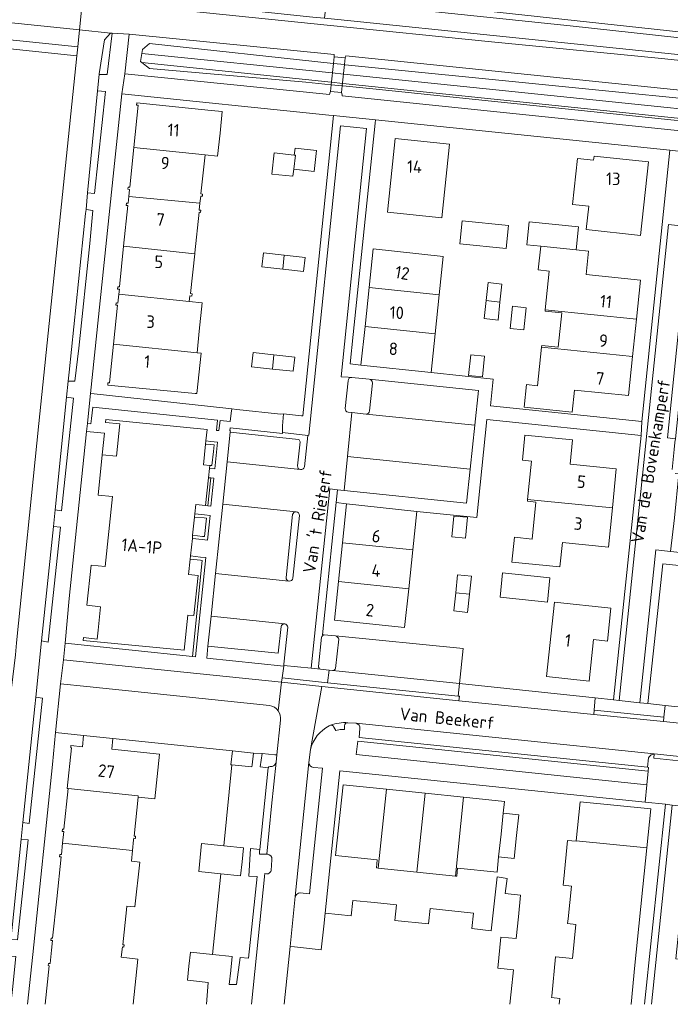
# Model space of a CAD drawing. Extents: x 168026 to 168874, y 448609 to 449769.
# Tile 17 of 39: x 168473 to 168567, y 448609 to 448751. Entities that reach past the tile are written whole.
import ezdxf
from ezdxf.enums import TextEntityAlignment as Align

# ---------------------------------------------------------------- set-up
doc = ezdxf.new("R2010")
doc.units = 0
for name, color, linetype, lineweight in [('B-WE-GR-BEPLANTING_CULTUUR_HEESTERS-GV', 252, 'Continuous', 5), ('B-WE-GR-GRAS-GV', 252, 'Continuous', 5), ('B-WE-GR-GROENVOORZIENING-GV', 252, 'Continuous', 5), ('B-WE-GR-HAAG-GV', 252, 'Continuous', 5), ('B-WE-KW-KUNSTWERK_DEK-GV', 252, 'Continuous', 5), ('B-WE-OG-TERREIN_CULTUURSCHEIDING-GV', 252, 'Continuous', 5), ('B-WE-OG-TERREIN_ERF-GV', 252, 'Continuous', 5), ('B-WE-OG-TOPOGRAFIE-T18', 7, 'Continuous', 5), ('B-WE-OG-TOPOGRAFIE_BEBOUWING-GV', 1, 'Continuous', 18), ('B-WE-OG-TOPOGRAFIE_BEBOUWING-T18', 7, 'Continuous', 5), ('B-WE-OG-WATER_SLOOT-GV', 252, 'Continuous', 5), ('B-WE-VH-VERHARDING_ASFALT-GV', 252, 'Continuous', 5), ('B-WE-VH-VERHARDING_BEDRIJFSVLOERPLAAT-GV', 252, 'Continuous', 5), ('B-WE-VH-VERHARDING_BETONSTRAATSTEEN-GV', 252, 'Continuous', 5), ('B-WE-VH-VERHARDING_STRAATBAKSTEEN-GV', 252, 'Continuous', 5), ('B-WE-VH-VERHARDING_TEGEL-GV', 252, 'Continuous', 5)]:
    doc.layers.add(name, color=color, linetype=linetype, lineweight=lineweight)
doc.styles.add('NLCS-ISO-ANNOTATIEF-T18', font='NLCS-ISO.ttf', dxfattribs={"height": 1.8})

msp = doc.modelspace()

# ---------------------------------------------------------------- linework, layer by layer
at = {"layer": 'B-WE-GR-BEPLANTING_CULTUUR_HEESTERS-GV', "flags": 128}
for points in [[(168520.334, 448698.829), (168519.935, 448694.847)], [(168523.381, 448699.037), (168520.891, 448699.298)], [(168523.418, 448694.51), (168523.837, 448698.496)], [(168520.35, 448694.298), (168520.376, 448694.303), (168520.892, 448694.251), (168522.95, 448694.044)], [(168514.076, 448686.464), (168514.544, 448690.98), (168510.914, 448691.369), (168510.904, 448691.263), (168503.408, 448692.052), (168503.36, 448691.622), (168503.451, 448691.616), (168503.437, 448691.42), (168513.215, 448690.38)], [(168513.444, 448690.057), (168513.084, 448686.59)], [(168512.368, 448679.61), (168511.438, 448670.556)], [(168512.43, 448670.49), (168513.358, 448679.482)], [(168511.858, 448670.064), (168511.861, 448670.063), (168511.865, 448670.063)], [(168507.99, 448645.299), (168507.708, 448643.373), (168508.858, 448643.245), (168508.96, 448643.371), (168509.138, 448643.432), (168509.265, 448643.421)], [(168510.016, 448644.061), (168510.12, 448645.105), (168509.807, 448645.134), (168507.99, 448645.299)]]:
    msp.add_lwpolyline(points, dxfattribs=at)
at = {"layer": 'B-WE-GR-BEPLANTING_CULTUUR_HEESTERS-GV'}
for points in [[(168520.891, 448699.298, 0.389838), (168520.334, 448698.829)], [(168523.837, 448698.496, 0.3921481), (168523.381, 448699.037)], [(168519.935, 448694.847, 0.3734381), (168520.35, 448694.298)], [(168522.95, 448694.044, 0.4282639), (168523.418, 448694.51)], [(168513.215, 448690.38, -0.3746882), (168513.444, 448690.057)], [(168513.084, 448686.59, 0.4012507), (168513.519, 448686.062)], [(168513.519, 448686.062, 0.3775989), (168514.076, 448686.464)], [(168512.908, 448680.011, 0.3794245), (168512.368, 448679.61)], [(168513.358, 448679.482, 0.3998759), (168512.908, 448680.011)], [(168511.438, 448670.556, 0.3950499), (168511.858, 448670.064)], [(168511.865, 448670.063, 0.4204963), (168512.43, 448670.49)], [(168509.265, 448643.421, 0.1290763), (168509.644, 448643.524)], [(168509.644, 448643.524, 0.2233517), (168510.016, 448644.061)]]:
    msp.add_lwpolyline(points, format="xyb", dxfattribs=at)
at = {"layer": 'B-WE-GR-BEPLANTING_CULTUUR_HEESTERS-GV', "flags": 128}
for points in [[(168482.933, 448692.695), (168483.429, 448692.644), (168483.508, 448693.399), (168483.678, 448695.031), (168501.613, 448693.163), (168501.457, 448691.699), (168501.781, 448691.663), (168501.96, 448693.126), (168503.422, 448692.98), (168503.581, 448694.183), (168503.659, 448694.774), (168503.231, 448694.82), (168483.884, 448696.924), (168483.379, 448696.979), (168483.136, 448694.647)], [(168499.937, 448690.185), (168499.888, 448689.718), (168499.979, 448689.709), (168500.592, 448689.649), (168501.11, 448689.599), (168501.016, 448688.681), (168500.805, 448686.637), (168500.477, 448686.671), (168500.432, 448686.243), (168501.209, 448686.163), (168501.606, 448690.022), (168500.633, 448690.117)], [(168500.619, 448684.865), (168500.357, 448682.272), (168500.215, 448680.873), (168500.66, 448680.804), (168501.068, 448684.829)], [(168498.304, 448679.252), (168499.669, 448679.117), (168500.027, 448679.082), (168499.747, 448676.451), (168499.438, 448676.483), (168498.031, 448676.629), (168497.984, 448676.182), (168499.399, 448676.035), (168500.147, 448675.957), (168500.523, 448679.485), (168499.708, 448679.565), (168498.351, 448679.699)], [(168497.722, 448673.663), (168497.675, 448673.216), (168499.138, 448673.059), (168499.41, 448673.029), (168497.993, 448659.24), (168498.441, 448659.193), (168499.903, 448673.429), (168499.177, 448673.507)]]:
    msp.add_lwpolyline(points, close=True, dxfattribs=at)
at = {"layer": 'B-WE-GR-GRAS-GV', "flags": 128}
msp.add_lwpolyline([(168517.406, 448755.058), (168517.336, 448754.427), (168517.221, 448753.391), (168519.532, 448753.153), (168519.638, 448754.178), (168601.4, 448745.285), (168606.33, 448744.773), (168619.017, 448743.498), (168621.894, 448743.208), (168721.893, 448733.155), (168721.888, 448733.812), (168723.359, 448733.672), (168727.061, 448734.091), (168727.13, 448733.479)], dxfattribs=at)
at = {"layer": 'B-WE-GR-GROENVOORZIENING-GV', "flags": 128}
for points in [[(168486.218, 448748.741), (168485.388, 448747.748), (168484.632, 448742.901), (168484.623, 448742.811), (168485.746, 448742.804), (168486.463, 448748.715)], [(168484.39, 448740.433), (168482.955, 448725.79), (168483.95, 448725.702), (168485.498, 448740.367)], [(168480.175, 448698.781), (168481.125, 448698.755), (168481.667, 448703.488), (168483.247, 448718.535), (168483.714, 448723.277), (168482.719, 448723.386), (168482.666, 448722.841), (168480.303, 448700.029)], [(168479.939, 448696.476), (168478.279, 448680.283), (168479.192, 448680.165), (168480.933, 448696.339)], [(168478.035, 448677.903), (168476.352, 448661.488), (168477.309, 448661.297), (168479.044, 448677.807)], [(168473.662, 448635.393), (168474.578, 448635.274), (168476.486, 448653.228), (168475.522, 448653.383), (168475.386, 448652.06)]]:
    msp.add_lwpolyline(points, close=True, dxfattribs=at)
for points in [[(168510.714, 448663.535), (168510.313, 448659.727), (168500.215, 448660.719), (168500.088, 448658.978), (168511.1, 448657.824), (168511.12, 448657.962)], [(168511.12, 448657.962), (168511.138, 448658.109), (168511.687, 448663.433)], [(168516.53, 448661.999), (168516.103, 448657.815)], [(168518.541, 448662.182), (168516.899, 448662.325)], [(168518.531, 448657.528), (168518.995, 448661.7)], [(168516.37, 448657.409), (168517.607, 448657.266), (168518.126, 448657.222)]]:
    msp.add_lwpolyline(points, dxfattribs=at)
at = {"layer": 'B-WE-GR-GROENVOORZIENING-GV'}
for points in [[(168511.247, 448663.928, 0.2956694), (168510.714, 448663.535)], [(168511.687, 448663.433, 0.3134806), (168511.247, 448663.928)], [(168516.899, 448662.325, 0.2921255), (168516.53, 448661.999)], [(168518.995, 448661.7, 0.3269503), (168518.541, 448662.182)], [(168516.103, 448657.815, 0.3224902), (168516.37, 448657.409)], [(168518.126, 448657.222, 0.355564), (168518.531, 448657.528)]]:
    msp.add_lwpolyline(points, format="xyb", dxfattribs=at)
at = {"layer": 'B-WE-GR-HAAG-GV', "flags": 128}
for points in [[(168484.623, 448742.811), (168485.746, 448742.804), (168486.463, 448748.715), (168486.218, 448748.741), (168485.388, 448747.748), (168484.632, 448742.901)], [(168484.39, 448740.433), (168482.955, 448725.79), (168483.95, 448725.702), (168485.498, 448740.367)], [(168480.175, 448698.781), (168481.125, 448698.755), (168481.667, 448703.488), (168483.247, 448718.535), (168483.714, 448723.277), (168482.719, 448723.386), (168482.666, 448722.841), (168480.303, 448700.029)], [(168478.279, 448680.283), (168479.192, 448680.165), (168480.933, 448696.339), (168479.939, 448696.476)], [(168478.035, 448677.903), (168476.352, 448661.488), (168477.309, 448661.297), (168479.044, 448677.807)], [(168473.662, 448635.393), (168474.578, 448635.274), (168476.486, 448653.228), (168475.522, 448653.383), (168475.386, 448652.06)]]:
    msp.add_lwpolyline(points, close=True, dxfattribs=at)
at = {"layer": 'B-WE-KW-KUNSTWERK_DEK-GV', "flags": 128}
msp.add_lwpolyline([(168519.921, 448745.159), (168518.323, 448745.315), (168518.227, 448744.379), (168517.913, 448741.314), (168517.815, 448740.356), (168519.414, 448740.192), (168519.513, 448741.161), (168519.823, 448744.201)], close=True, dxfattribs=at)
at = {"layer": 'B-WE-OG-TERREIN_CULTUURSCHEIDING-GV', "flags": 128}
for points in [[(168709.32, 448725.834), (168616.326, 448735.605), (168616.263, 448735.235), (168614.62, 448735.413), (168614.596, 448735.773), (168520.025, 448745.468), (168519.965, 448745.289), (168519.921, 448745.159), (168518.323, 448745.315), (168518.324, 448745.328), (168518.337, 448745.657), (168488.912, 448748.601), (168488.284, 448742.905), (168517.657, 448739.922), (168517.776, 448740.25), (168517.815, 448740.356), (168519.414, 448740.192), (168519.475, 448739.857), (168519.502, 448739.705), (168613.859, 448729.961), (168614.033, 448730.463), (168615.622, 448730.265), (168615.745, 448729.765), (168708.801, 448720.244)], [(168610.852, 448731.669), (168524.364, 448740.696), (168519.604, 448741.152), (168519.513, 448741.161), (168517.913, 448741.314), (168517.891, 448741.316), (168514.261, 448741.664), (168491.826, 448743.646), (168490.739, 448744.513), (168490.555, 448744.659), (168490.731, 448745.822), (168490.817, 448746.389), (168491.827, 448747.218), (168518.221, 448744.379), (168518.227, 448744.379), (168519.823, 448744.201), (168519.907, 448744.193), (168607.147, 448735.448)], [(168708.627, 448724.998), (168623.371, 448733.646), (168616.161, 448734.447), (168614.527, 448734.628), (168607.147, 448735.448), (168519.907, 448744.193), (168519.823, 448744.201), (168518.227, 448744.379), (168518.221, 448744.379), (168491.827, 448747.218), (168490.817, 448746.389), (168490.731, 448745.822), (168518.066, 448743.003)], [(168653.431, 448727.718), (168615.851, 448731.552), (168614.256, 448731.714), (168587.499, 448734.444), (168519.598, 448741.51), (168517.931, 448741.683), (168490.739, 448744.513), (168491.826, 448743.646), (168514.261, 448741.664), (168517.891, 448741.316), (168517.913, 448741.314), (168519.513, 448741.161), (168519.604, 448741.152), (168524.364, 448740.696), (168610.852, 448731.669), (168614.139, 448731.361), (168615.747, 448731.234), (168634.254, 448729.096), (168637, 448728.464), (168708.976, 448720.929)], [(168518.066, 448743.003), (168519.733, 448742.831), (168614.422, 448733.064), (168616.017, 448732.9), (168653.493, 448729.034)], [(168509.04, 448652.212), (168482.851, 448654.934), (168479.048, 448655.329), (168478.349, 448648.326), (168482.378, 448647.889), (168486.581, 448647.443), (168503.739, 448645.679), (168506.758, 448645.352), (168507.99, 448645.299), (168509.807, 448645.134), (168510.12, 448645.105)], [(168510.12, 448645.105), (168510.626, 448650.094)]]:
    msp.add_lwpolyline(points, dxfattribs=at)
at = {"layer": 'B-WE-OG-TERREIN_CULTUURSCHEIDING-GV'}
for points in [[(168510.323, 448651.426, 0.1966293), (168509.04, 448652.212)], [(168510.626, 448650.094, 0.1790456), (168510.323, 448651.426)]]:
    msp.add_lwpolyline(points, format="xyb", dxfattribs=at)
at = {"layer": 'B-WE-OG-TERREIN_CULTUURSCHEIDING-GV', "flags": 128}
msp.add_lwpolyline([(168563.43, 448642.772), (168521.744, 448647.062), (168521.501, 448645.17), (168563.24, 448640.816)], close=True, dxfattribs=at)
at = {"layer": 'B-WE-OG-TERREIN_ERF-GV', "flags": 128}
for points in [[(168510.624, 448694.042), (168511.069, 448694.05), (168512.348, 448693.92), (168513.672, 448693.786), (168513.857, 448693.767), (168518.268, 448736.899), (168517.583, 448736.969), (168487.84, 448740.025), (168486.727, 448729.108), (168483.379, 448696.979), (168483.884, 448696.924), (168503.231, 448694.82), (168503.659, 448694.774), (168504.372, 448694.699)], [(168489.574, 448732.3), (168490.2, 448738.379), (168489.981, 448738.402), (168490.014, 448738.72), (168500.705, 448737.622), (168502.275, 448737.46), (168501.959, 448734.382), (168501.599, 448731.054), (168499.824, 448731.244), (168499.217, 448725.643), (168499.458, 448725.617), (168499.419, 448725.304), (168499.182, 448725.325), (168499.082, 448724.297), (168498.987, 448723.328), (168499.206, 448723.307), (168499.172, 448722.994), (168498.956, 448723.012), (168498.34, 448717.165), (168498.328, 448717.054), (168497.725, 448711.327), (168497.944, 448711.304), (168497.91, 448710.986), (168497.632, 448711.016), (168497.547, 448710.213), (168499.398, 448710.018), (168498.979, 448705.956), (168498.659, 448702.846), (168499.256, 448702.767), (168498.649, 448696.979), (168498.374, 448697.009), (168485.842, 448698.207), (168485.875, 448698.526), (168486.094, 448698.503), (168486.668, 448704.079), (168487.241, 448709.655), (168487.022, 448709.677), (168487.055, 448709.995), (168487.304, 448709.97), (168487.435, 448711.25), (168487.508, 448711.959), (168487.26, 448711.985), (168487.293, 448712.303), (168487.511, 448712.281), (168488.116, 448718.13), (168488.721, 448723.978), (168488.502, 448724), (168488.534, 448724.319), (168488.783, 448724.294), (168488.884, 448725.293), (168488.985, 448726.292), (168488.737, 448726.317), (168488.77, 448726.636), (168488.988, 448726.613)], [(168523.354, 448712.194), (168523.934, 448717.742), (168534.008, 448716.68), (168533.429, 448711.141), (168532.847, 448705.572), (168532.265, 448700.002), (168541.177, 448699.046), (168540.767, 448695.204), (168562.526, 448692.988), (168566.554, 448731.936), (168524.261, 448736.288), (168524.21, 448735.794), (168521.081, 448705.479), (168520.642, 448701.227), (168522.191, 448701.064), (168522.772, 448706.625)], [(168527.107, 448733.577), (168534.897, 448732.764), (168533.798, 448722.232), (168526.007, 448723.041)], [(168512.562, 448729.193), (168512.422, 448728.192), (168509.402, 448728.496), (168509.74, 448731.547), (168512.625, 448731.228), (168512.735, 448732.221), (168515.816, 448731.88), (168515.483, 448728.875)], [(168554.543, 448720.511), (168554.9, 448723.892), (168552.583, 448724.137), (168553.277, 448730.71), (168555.594, 448730.466), (168555.659, 448731.082), (168563.454, 448730.259), (168562.338, 448719.688)], [(168536.72, 448721.777), (168543.393, 448721.087), (168543.052, 448717.793), (168536.381, 448718.483)], [(168561.17, 448702.298), (168560.59, 448696.687), (168552.825, 448697.49), (168552.496, 448694.303), (168545.643, 448695.011), (168545.98, 448698.27), (168547.537, 448698.109), (168548.11, 448703.647), (168548.136, 448703.903), (168550.519, 448703.657), (168551.024, 448708.551), (168548.632, 448708.799), (168548.655, 448709.02), (168549.228, 448714.565), (168547.646, 448714.728), (168547.999, 448718.141), (168545.982, 448718.349), (168546.321, 448721.632), (168553.443, 448720.896), (168553.104, 448717.614), (168554.845, 448717.434), (168554.499, 448714.087), (168562.305, 448713.28), (168561.725, 448707.67)], [(168511.186, 448716.87), (168514.172, 448716.538), (168513.947, 448714.511), (168510.961, 448714.843), (168507.974, 448715.174), (168508.199, 448717.202)], [(168542.138, 448710.126), (168541.866, 448707.527), (168539.891, 448707.743), (168540.162, 448710.333), (168540.433, 448712.915), (168542.408, 448712.699)], [(168545.576, 448706.129), (168543.607, 448706.336), (168543.94, 448709.507), (168545.909, 448709.299)], [(168509.482, 448700.505), (168506.493, 448700.831), (168506.715, 448702.859), (168509.704, 448702.533), (168512.694, 448702.206), (168512.472, 448700.178)], [(168539.95, 448702.345), (168539.622, 448699.363), (168537.643, 448699.581), (168537.971, 448702.563)], [(168530.224, 448680.067), (168529.638, 448674.522), (168529.049, 448668.953), (168528.46, 448663.384), (168518.397, 448664.457), (168518.975, 448670.003), (168519.556, 448675.573), (168520.136, 448681.14), (168518.625, 448681.328), (168518.007, 448675.348), (168516.665, 448662.356), (168516.899, 448662.325), (168518.541, 448662.182), (168536.856, 448660.378), (168536.328, 448655.354), (168555.835, 448653.275), (168558.428, 448653.001), (168562.399, 448690.97), (168540.277, 448693.239), (168538.813, 448679.173)], [(168498.842, 448670.846), (168498.211, 448665.118), (168497.336, 448665.183), (168496.792, 448660.123), (168482.317, 448661.519), (168482.362, 448661.945), (168484.309, 448661.742), (168484.443, 448663.031), (168484.793, 448666.386), (168482.833, 448666.584), (168483.436, 448672.361), (168485.475, 448672.153), (168486.5, 448682.202), (168484.461, 448682.41), (168485.058, 448688.202), (168485.375, 448691.279), (168482.813, 448691.541), (168480.323, 448667.564), (168479.712, 448661.142), (168497.993, 448659.24), (168499.41, 448673.029), (168499.138, 448673.059), (168497.675, 448673.216), (168497.443, 448670.991)], [(168546.122, 448681.764), (168546.671, 448687.294), (168545.381, 448687.423), (168545.737, 448691.003), (168552.583, 448690.322), (168552.237, 448686.834), (168558.838, 448686.178), (168558.279, 448680.556), (168557.721, 448674.934), (168551.107, 448675.591), (168550.76, 448672.097), (168543.866, 448672.782), (168544.22, 448676.341), (168546.753, 448676.089), (168547.281, 448681.396), (168546.097, 448681.514)], [(168499.888, 448689.718), (168499.582, 448686.766), (168500.477, 448686.671), (168500.805, 448686.637), (168501.016, 448688.681), (168501.11, 448689.599), (168500.592, 448689.649), (168499.979, 448689.709)], [(168499.868, 448680.927), (168500.215, 448680.873), (168500.357, 448682.272), (168500.619, 448684.865), (168500.288, 448684.892)], [(168608.821, 448678.555), (168589.934, 448680.674), (168588.767, 448670.127), (168565.518, 448672.541), (168563.373, 448652.478), (168565.875, 448652.214), (168603.13, 448648.35), (168605.623, 448648.1)], [(168498.304, 448679.252), (168498.031, 448676.629), (168499.438, 448676.483), (168499.747, 448676.451), (168500.027, 448679.082), (168499.669, 448679.117)], [(168535.234, 448676.392), (168535.541, 448679.395), (168537.504, 448679.216), (168537.197, 448676.213)], [(168535.794, 448668.365), (168536.062, 448670.941), (168538.046, 448670.747), (168537.773, 448668.159), (168537.5, 448665.57), (168535.524, 448665.778)], [(168549.322, 448670.513), (168548.955, 448667.032), (168542.153, 448667.749), (168542.52, 448671.23)], [(168554.954, 448655.696), (168548.816, 448656.351), (168549.955, 448667.031), (168558.082, 448666.164), (168557.579, 448661.451), (168555.591, 448661.663)], [(168518.559, 448630.682), (168519.616, 448640.827), (168525.848, 448640.178), (168531.389, 448639.601), (168536.93, 448639.024), (168542.788, 448638.413), (168542.612, 448636.723), (168544.84, 448636.491), (168544.53, 448633.515), (168544.188, 448630.224), (168541.96, 448630.456), (168541.732, 448628.268), (168536.067, 448628.858), (168535.944, 448627.678), (168535.75, 448627.698), (168530.209, 448628.275), (168524.668, 448628.853), (168524.413, 448628.879), (168524.536, 448630.059)]]:
    msp.add_lwpolyline(points, close=True, dxfattribs=at)
for points in [[(168476.851, 448609.299), (168477.418, 448614.836), (168477.308, 448614.847), (168477.34, 448615.165), (168477.579, 448615.141), (168477.773, 448617.059), (168477.912, 448618.44), (168477.673, 448618.464), (168477.705, 448618.782), (168477.914, 448618.775), (168478.507, 448624.461), (168479.134, 448630.472), (168478.916, 448630.494), (168478.949, 448630.813), (168479.187, 448630.788), (168479.358, 448632.439), (168479.528, 448634.09), (168479.289, 448634.114), (168479.322, 448634.432), (168479.534, 448634.419), (168480.144, 448640.259), (168480.035, 448640.27), (168480.639, 448646.126), (168480.529, 448646.137), (168480.561, 448646.446), (168482.208, 448646.276), (168482.378, 448647.889), (168478.349, 448648.326), (168477.892, 448643.747), (168475.081, 448616.462)], [(168499.994, 448609.299), (168500.279, 448612.444), (168497.273, 448612.756), (168497.486, 448614.759), (168497.699, 448616.761), (168500.887, 448616.433), (168502.051, 448628.053), (168498.904, 448628.383), (168499.113, 448630.377), (168499.322, 448632.371), (168502.487, 448632.043), (168503.642, 448643.666), (168503.522, 448643.678), (168503.739, 448645.679), (168486.581, 448647.443), (168486.423, 448645.952), (168493.263, 448645.228), (168492.594, 448638.809), (168490.209, 448639.053), (168489.637, 448633.449), (168489.847, 448633.428), (168489.811, 448633.116), (168489.575, 448633.141), (168489.551, 448632.918), (168489.393, 448631.396)], [(168562.914, 448609.299), (168565.911, 448638.028), (168562.994, 448638.31), (168519.179, 448642.834), (168517.043, 448622.361), (168520.798, 448621.99), (168521.027, 448624.212), (168524.151, 448623.891), (168527.276, 448623.57), (168527.047, 448621.348), (168531.88, 448620.829), (168532.115, 448623.051), (168535.232, 448622.721), (168538.349, 448622.392), (168538.114, 448620.17), (168540.905, 448619.847), (168541.724, 448627.599), (168543.193, 448627.376), (168542.887, 448625.196), (168545.11, 448624.973), (168544.798, 448621.854), (168544.485, 448618.736), (168542.262, 448618.958), (168541.858, 448614.466), (168544.08, 448614.232)], [(168550.649, 448609.299), (168550.734, 448610.138), (168549.551, 448610.259), (168549.574, 448610.487), (168550.143, 448616.091), (168550.147, 448616.127), (168552.544, 448615.884), (168553.039, 448620.757), (168551.853, 448620.877), (168551.923, 448621.572), (168552.4, 448626.265), (168551.208, 448626.386), (168551.301, 448627.297), (168551.862, 448632.822), (168553.077, 448632.698), (168553.085, 448632.778), (168553.655, 448638.382), (168563.807, 448637.35), (168563.238, 448631.746), (168562.668, 448626.142), (168562.099, 448620.538), (168561.53, 448614.934), (168560.96, 448609.33), (168560.957, 448609.299)], [(168489.393, 448631.396), (168489.232, 448629.85), (168490.44, 448629.716), (168489.749, 448623.292), (168488.567, 448623.412), (168488.511, 448622.853), (168488.002, 448617.843), (168488.206, 448617.822), (168488.173, 448617.504), (168487.95, 448617.527), (168487.779, 448616.049), (168490.147, 448615.795), (168489.473, 448609.299)], [(168475.081, 448616.462), (168474.339, 448609.299)], [(168544.08, 448614.232), (168543.75, 448611.102), (168543.56, 448609.299)]]:
    msp.add_lwpolyline(points, dxfattribs=at)
at = {"layer": 'B-WE-OG-TOPOGRAFIE_BEBOUWING-GV', "flags": 128}
for points in [[(168499.824, 448731.244), (168501.599, 448731.054), (168501.959, 448734.382), (168502.275, 448737.46), (168500.705, 448737.622), (168490.014, 448738.72), (168489.981, 448738.402), (168490.2, 448738.379), (168489.574, 448732.3)], [(168527.107, 448733.577), (168526.007, 448723.041), (168533.798, 448722.232), (168534.897, 448732.764)], [(168489.574, 448732.3), (168488.988, 448726.613), (168488.77, 448726.636), (168488.737, 448726.317), (168488.985, 448726.292), (168488.884, 448725.293), (168499.082, 448724.297), (168499.182, 448725.325), (168499.419, 448725.304), (168499.458, 448725.617), (168499.217, 448725.643), (168499.824, 448731.244)], [(168512.562, 448729.193), (168515.483, 448728.875), (168515.816, 448731.88), (168512.735, 448732.221), (168512.625, 448731.228), (168512.785, 448731.21)], [(168512.625, 448731.228), (168509.74, 448731.547), (168509.402, 448728.496), (168512.422, 448728.192), (168512.562, 448729.193), (168512.785, 448731.21)], [(168554.543, 448720.511), (168562.338, 448719.688), (168563.454, 448730.259), (168555.659, 448731.082), (168555.594, 448730.466), (168553.277, 448730.71), (168552.583, 448724.137), (168554.9, 448723.892)], [(168488.116, 448718.13), (168498.328, 448717.054), (168498.34, 448717.165), (168498.956, 448723.012), (168499.172, 448722.994), (168499.206, 448723.307), (168498.987, 448723.328), (168499.082, 448724.297), (168488.884, 448725.293), (168488.783, 448724.294), (168488.534, 448724.319), (168488.502, 448724), (168488.721, 448723.978)], [(168536.72, 448721.777), (168536.381, 448718.483), (168543.052, 448717.793), (168543.393, 448721.087)], [(168547.999, 448718.141), (168553.104, 448717.614), (168553.443, 448720.896), (168546.321, 448721.632), (168545.982, 448718.349)], [(168498.328, 448717.054), (168488.116, 448718.13), (168487.511, 448712.281), (168487.293, 448712.303), (168487.26, 448711.985), (168487.508, 448711.959), (168487.435, 448711.25), (168497.547, 448710.213), (168497.632, 448711.016), (168497.91, 448710.986), (168497.944, 448711.304), (168497.725, 448711.327)], [(168548.655, 448709.02), (168561.725, 448707.67), (168562.305, 448713.28), (168554.499, 448714.087), (168554.845, 448717.434), (168553.104, 448717.614), (168547.999, 448718.141), (168547.646, 448714.728), (168549.228, 448714.565)], [(168510.961, 448714.843), (168511.186, 448716.87), (168508.199, 448717.202), (168507.974, 448715.174)], [(168510.961, 448714.843), (168513.947, 448714.511), (168514.172, 448716.538), (168511.186, 448716.87)], [(168533.429, 448711.141), (168534.008, 448716.68), (168523.934, 448717.742), (168523.354, 448712.194)], [(168540.162, 448710.333), (168542.138, 448710.126), (168542.408, 448712.699), (168540.433, 448712.915)], [(168498.659, 448702.846), (168498.979, 448705.956), (168499.398, 448710.018), (168497.547, 448710.213), (168487.435, 448711.25), (168487.304, 448709.97), (168487.055, 448709.995), (168487.022, 448709.677), (168487.241, 448709.655), (168486.668, 448704.079)], [(168532.847, 448705.572), (168533.429, 448711.141), (168523.354, 448712.194), (168522.772, 448706.625)], [(168542.138, 448710.126), (168540.162, 448710.333), (168539.891, 448707.743), (168541.866, 448707.527)], [(168545.576, 448706.129), (168545.909, 448709.299), (168543.94, 448709.507), (168543.607, 448706.336)], [(168561.725, 448707.67), (168548.655, 448709.02), (168548.632, 448708.799), (168551.024, 448708.551), (168550.519, 448703.657), (168548.136, 448703.903), (168548.11, 448703.647), (168561.17, 448702.298)], [(168532.265, 448700.002), (168532.847, 448705.572), (168522.772, 448706.625), (168522.191, 448701.064)], [(168498.659, 448702.846), (168486.668, 448704.079), (168486.094, 448698.503), (168485.875, 448698.526), (168485.842, 448698.207), (168498.374, 448697.009), (168498.649, 448696.979), (168499.256, 448702.767)], [(168509.482, 448700.505), (168509.704, 448702.533), (168506.715, 448702.859), (168506.493, 448700.831)], [(168509.704, 448702.533), (168509.482, 448700.505), (168512.472, 448700.178), (168512.694, 448702.206)], [(168539.95, 448702.345), (168537.971, 448702.563), (168537.643, 448699.581), (168539.622, 448699.363)], [(168548.11, 448703.647), (168547.537, 448698.109), (168545.98, 448698.27), (168545.643, 448695.011), (168552.496, 448694.303), (168552.825, 448697.49), (168560.59, 448696.687), (168561.17, 448702.298)], [(168498.031, 448676.629), (168498.304, 448679.252), (168498.351, 448679.699), (168498.494, 448681.074), (168499.868, 448680.927), (168500.288, 448684.892), (168500.432, 448686.243), (168500.477, 448686.671), (168499.582, 448686.766), (168499.888, 448689.718), (168499.937, 448690.185), (168500.108, 448691.834), (168485.578, 448693.275), (168485.534, 448692.847), (168487.573, 448692.638), (168487.098, 448687.993), (168485.058, 448688.202), (168484.461, 448682.41), (168486.5, 448682.202), (168485.475, 448672.153), (168483.436, 448672.361), (168482.833, 448666.584), (168484.793, 448666.386), (168484.443, 448663.031), (168484.309, 448661.742), (168482.362, 448661.945), (168482.317, 448661.519), (168496.792, 448660.123), (168497.336, 448665.183), (168498.211, 448665.118), (168498.842, 448670.846), (168497.443, 448670.991), (168497.675, 448673.216), (168497.722, 448673.663), (168497.984, 448676.182)], [(168558.279, 448680.556), (168558.838, 448686.178), (168552.237, 448686.834), (168552.583, 448690.322), (168545.737, 448691.003), (168545.381, 448687.423), (168546.671, 448687.294), (168546.122, 448681.764)], [(168558.279, 448680.556), (168546.122, 448681.764), (168546.097, 448681.514), (168547.281, 448681.396), (168546.753, 448676.089), (168544.22, 448676.341), (168543.866, 448672.782), (168550.76, 448672.097), (168551.107, 448675.591), (168557.721, 448674.934)], [(168529.638, 448674.522), (168530.224, 448680.067), (168520.136, 448681.14), (168519.556, 448675.573)], [(168535.234, 448676.392), (168537.197, 448676.213), (168537.504, 448679.216), (168535.541, 448679.395)], [(168518.975, 448670.003), (168529.049, 448668.953), (168529.638, 448674.522), (168519.556, 448675.573)], [(168529.049, 448668.953), (168518.975, 448670.003), (168518.397, 448664.457), (168528.46, 448663.384)], [(168535.794, 448668.365), (168537.773, 448668.159), (168538.046, 448670.747), (168536.062, 448670.941)], [(168549.322, 448670.513), (168542.52, 448671.23), (168542.153, 448667.749), (168548.955, 448667.032)], [(168537.773, 448668.159), (168535.794, 448668.365), (168535.524, 448665.778), (168537.5, 448665.57)], [(168554.954, 448655.696), (168555.591, 448661.663), (168557.579, 448661.451), (168558.082, 448666.164), (168549.955, 448667.031), (168548.816, 448656.351)], [(168480.144, 448640.259), (168490.227, 448639.23), (168490.209, 448639.053), (168492.594, 448638.809), (168493.263, 448645.228), (168486.423, 448645.952), (168486.581, 448647.443), (168482.378, 448647.889), (168482.208, 448646.276), (168480.561, 448646.446), (168480.529, 448646.137), (168480.639, 448646.126), (168480.035, 448640.27)], [(168503.739, 448645.679), (168503.522, 448643.678), (168503.642, 448643.666), (168506.544, 448643.377), (168506.578, 448643.695), (168506.758, 448645.352)], [(168479.358, 448632.439), (168489.393, 448631.396), (168489.551, 448632.918), (168489.575, 448633.141), (168489.811, 448633.116), (168489.847, 448633.428), (168489.637, 448633.449), (168490.209, 448639.053), (168490.227, 448639.23), (168480.144, 448640.259), (168479.534, 448634.419), (168479.322, 448634.432), (168479.289, 448634.114), (168479.528, 448634.09)], [(168519.616, 448640.827), (168518.559, 448630.682), (168524.536, 448630.059), (168524.413, 448628.879), (168524.668, 448628.853), (168525.848, 448640.178)], [(168524.668, 448628.853), (168530.209, 448628.275), (168531.389, 448639.601), (168525.848, 448640.178)], [(168536.93, 448639.024), (168531.389, 448639.601), (168530.209, 448628.275), (168535.75, 448627.698)], [(168541.732, 448628.268), (168541.96, 448630.456), (168542.3, 448633.726), (168542.612, 448636.723), (168542.788, 448638.413), (168536.93, 448639.024), (168535.75, 448627.698), (168535.944, 448627.678), (168536.067, 448628.858)], [(168563.238, 448631.746), (168563.807, 448637.35), (168553.655, 448638.382), (168553.085, 448632.778)]]:
    msp.add_lwpolyline(points, close=True, dxfattribs=at)
at = {"layer": 'B-WE-OG-WATER_SLOOT-GV', "flags": 128}
for points in [[(168445.856, 448750.451), (168481.541, 448746.77), (168481.792, 448749.2), (168408.075, 448756.843)], [(168618.972, 448742.505), (168611.675, 448743.273), (168606.221, 448743.87), (168606.33, 448744.773), (168601.4, 448745.285), (168601.212, 448744.418), (168552.211, 448749.783), (168519.532, 448753.153), (168517.221, 448753.391), (168516.94, 448750.861), (168518.848, 448750.663), (168615.524, 448740.739), (168723.47, 448729.481), (168724.291, 448729.429), (168726.917, 448729.271)], [(168472.736, 448661.184), (168475.966, 448692.686), (168481.409, 448745.483), (168445.863, 448749.182)], [(168519.733, 448742.831), (168518.066, 448743.003), (168490.731, 448745.822), (168490.555, 448744.659), (168490.739, 448744.513), (168517.931, 448741.683), (168519.598, 448741.51), (168587.499, 448734.444), (168614.256, 448731.714), (168615.851, 448731.552), (168653.431, 448727.718)], [(168653.493, 448729.034), (168616.017, 448732.9), (168614.422, 448733.064), (168519.733, 448742.831)]]:
    msp.add_lwpolyline(points, dxfattribs=at)
for points in [[(168519.532, 448753.153), (168552.211, 448749.783), (168601.212, 448744.418), (168601.4, 448745.285), (168519.638, 448754.178)], [(168481.541, 448746.77), (168445.856, 448750.451), (168445.863, 448749.182), (168481.409, 448745.483)]]:
    msp.add_lwpolyline(points, close=True, dxfattribs=at)
at = {"layer": 'B-WE-VH-VERHARDING_ASFALT-GV', "flags": 128}
for points in [[(168280.262, 448770.055), (168329.259, 448764.899), (168408.075, 448756.843), (168481.792, 448749.2), (168482.235, 448753.488), (168452.703, 448756.565), (168418.977, 448760.003), (168398.401, 448762.173), (168378.07, 448764.272), (168368.608, 448765.282), (168354.809, 448766.609), (168333.645, 448768.857), (168313.443, 448770.843), (168306.794, 448771.496), (168281.35, 448774.244), (168280.709, 448774.312), (168280.377, 448771.151)], [(168516.94, 448750.861), (168515.276, 448751.034), (168502.097, 448752.405), (168482.337, 448754.476), (168482.235, 448753.488), (168517.825, 448749.811), (168540.472, 448747.531), (168559.008, 448745.705), (168565.819, 448745.06), (168571.672, 448744.416), (168582.857, 448743.279), (168596.916, 448741.776), (168607.412, 448740.703), (168625.555, 448738.787), (168639.778, 448737.311), (168663.265, 448734.87), (168682.735, 448732.756), (168701.528, 448730.801), (168718.859, 448728.985), (168724.21, 448728.511), (168724.291, 448729.429), (168723.47, 448729.481), (168615.524, 448740.739), (168518.848, 448750.663)], [(168517.41, 448655.475), (168517.607, 448657.266), (168516.37, 448657.409), (168515.042, 448657.549), (168511.12, 448657.962), (168511.1, 448657.824), (168510.857, 448656.171)]]:
    msp.add_lwpolyline(points, close=True, dxfattribs=at)
for points in [[(168571.672, 448744.416), (168565.819, 448745.06), (168559.008, 448745.705), (168540.472, 448747.531), (168517.825, 448749.811), (168482.235, 448753.488), (168481.792, 448749.2), (168486.218, 448748.741), (168486.463, 448748.715), (168488.912, 448748.601), (168518.337, 448745.657), (168518.324, 448745.328), (168518.323, 448745.315), (168519.921, 448745.159), (168519.965, 448745.289), (168520.025, 448745.468), (168614.596, 448735.773)], [(168484.623, 448742.811), (168484.632, 448742.901), (168485.388, 448747.748), (168486.218, 448748.741), (168481.792, 448749.2), (168481.541, 448746.77), (168481.409, 448745.483), (168475.966, 448692.686), (168472.736, 448661.184), (168472.58, 448659.479), (168472.025, 448654.73), (168467.951, 448615.071), (168467.357, 448609.299)], [(168470.966, 448609.299), (168471.678, 448616.204), (168471.925, 448618.595), (168472.101, 448620.307), (168473.417, 448633.029), (168473.662, 448635.393), (168475.386, 448652.06), (168475.522, 448653.383), (168476.352, 448661.488), (168478.035, 448677.903), (168478.279, 448680.283), (168479.939, 448696.476), (168480.175, 448698.781), (168480.303, 448700.029), (168482.666, 448722.841), (168482.719, 448723.386), (168482.955, 448725.79), (168484.39, 448740.433), (168484.623, 448742.811)]]:
    msp.add_lwpolyline(points, dxfattribs=at)
at = {"layer": 'B-WE-VH-VERHARDING_BEDRIJFSVLOERPLAAT-GV', "flags": 128}
for points in [[(168536.259, 448652.872), (168536.335, 448653.529), (168536.142, 448653.549), (168517.41, 448655.475), (168510.857, 448656.171), (168510.79, 448655.537), (168516.564, 448654.911)], [(168565.633, 448649.878), (168565.689, 448650.503), (168555.657, 448651.55), (168555.605, 448650.905)], [(168574.318, 448644.222), (168564.285, 448645.239), (168564.24, 448644.636), (168574.239, 448643.565)]]:
    msp.add_lwpolyline(points, close=True, dxfattribs=at)
at = {"layer": 'B-WE-VH-VERHARDING_BETONSTRAATSTEEN-GV', "flags": 128}
for points in [[(168522.95, 448694.044), (168538.545, 448692.461), (168539.058, 448697.407), (168523.381, 448699.037)], [(168523.837, 448698.496), (168523.418, 448694.51)], [(168513.215, 448690.38), (168503.437, 448691.42), (168502.991, 448687.167), (168513.519, 448686.062)], [(168513.084, 448686.59), (168513.444, 448690.057)], [(168512.908, 448680.011), (168502.356, 448681.118), (168501.312, 448671.171), (168511.858, 448670.064)], [(168511.438, 448670.556), (168512.368, 448679.61)], [(168511.247, 448663.928), (168500.664, 448665), (168500.215, 448660.719), (168510.313, 448659.727)], [(168510.313, 448659.727), (168510.714, 448663.535)], [(168518.126, 448657.222), (168536.328, 448655.354), (168536.856, 448660.378), (168518.541, 448662.182)], [(168518.995, 448661.7), (168518.531, 448657.528)], [(168721.531, 448626.277), (168726.697, 448625.476), (168726.922, 448633.229), (168694.779, 448636.573), (168678.132, 448638.289), (168659.077, 448640.253), (168650.099, 448641.188), (168612.901, 448644.998), (168602.887, 448646.005), (168600.775, 448646.225), (168565.633, 448649.878), (168555.605, 448650.905), (168536.259, 448652.872), (168516.564, 448654.911), (168514.948, 448645.877)], [(168517.635, 448649.287), (168517.813, 448649.356)], [(168520.318, 448649.73), (168521.526, 448649.645), (168564.285, 448645.239), (168574.318, 448644.222), (168615.163, 448640.023), (168625.18, 448639.018), (168666.552, 448634.76), (168676.519, 448633.73), (168713.811, 448629.867), (168715.037, 448629.758), (168717.299, 448629.474), (168717.918, 448629.391), (168718.331, 448629.312), (168718.735, 448629.194), (168719.125, 448629.038), (168719.499, 448628.846), (168719.853, 448628.619), (168720.184, 448628.36), (168720.489, 448628.07), (168720.765, 448627.753), (168721.009, 448627.411), (168721.22, 448627.047), (168721.395, 448626.665), (168721.531, 448626.277)], [(168563.35, 448643.332), (168563.492, 448644.67), (168563.575, 448644.837), (168563.691, 448644.982), (168563.836, 448645.1), (168564.002, 448645.184), (168564.182, 448645.23), (168564.285, 448645.239), (168521.526, 448649.645)], [(168522.043, 448648.887), (168521.923, 448647.609), (168563.35, 448643.332)], [(168509.265, 448643.421), (168509.138, 448643.432), (168508.96, 448643.371), (168508.858, 448643.245), (168507.669, 448631.519), (168507.638, 448631.282), (168507.609, 448630.902), (168507.636, 448630.876), (168508.503, 448630.846), (168508.663, 448630.841), (168509.369, 448637.735), (168510.016, 448644.061)], [(168514.711, 448644.033), (168512.765, 448624.753)], [(168512.765, 448624.753), (168512.835, 448624.918), (168512.94, 448625.063), (168513.075, 448625.181), (168513.233, 448625.267), (168513.405, 448625.315), (168513.462, 448625.322), (168514.792, 448625.163), (168516.654, 448643.193), (168515.365, 448643.298)]]:
    msp.add_lwpolyline(points, dxfattribs=at)
at = {"layer": 'B-WE-VH-VERHARDING_BETONSTRAATSTEEN-GV'}
for points in [[(168523.381, 448699.037, -0.3921481), (168523.837, 448698.496)], [(168523.418, 448694.51, -0.4282639), (168522.95, 448694.044)], [(168513.444, 448690.057, 0.3746882), (168513.215, 448690.38)], [(168513.519, 448686.062, -0.4012507), (168513.084, 448686.59)], [(168512.368, 448679.61, -0.3794245), (168512.908, 448680.011)], [(168511.858, 448670.064, -0.3950499), (168511.438, 448670.556)], [(168510.714, 448663.535, -0.2956694), (168511.247, 448663.928)], [(168518.541, 448662.182, -0.3269503), (168518.995, 448661.7)], [(168518.531, 448657.528, -0.355564), (168518.126, 448657.222)], [(168514.948, 448645.877, -0.2170325), (168517.635, 448649.287)], [(168517.813, 448649.356, -0.104584), (168520.318, 448649.73)], [(168521.526, 448649.645, -0.3534047), (168522.043, 448648.887)], [(168509.644, 448643.524, -0.1290763), (168509.265, 448643.421)], [(168510.016, 448644.061, -0.2233517), (168509.644, 448643.524)], [(168515.365, 448643.298, -0.3619528), (168514.711, 448644.033)]]:
    msp.add_lwpolyline(points, format="xyb", dxfattribs=at)
at = {"layer": 'B-WE-VH-VERHARDING_BETONSTRAATSTEEN-GV', "flags": 128}
for points in [[(168520.892, 448694.251), (168520.258, 448687.95), (168537.866, 448686.107), (168538.545, 448692.461), (168522.95, 448694.044)], [(168519.76, 448683.086), (168537.334, 448681.228), (168537.866, 448686.107), (168520.258, 448687.95)], [(168503.285, 448612.131), (168504.34, 448612.142), (168504.85, 448616.011), (168506.068, 448615.932), (168507.278, 448627.648), (168507.276, 448627.648), (168506.074, 448627.701), (168506.351, 448631.649), (168507.669, 448631.519), (168508.858, 448643.245), (168507.708, 448643.373), (168507.99, 448645.299), (168506.758, 448645.352), (168506.578, 448643.695), (168506.544, 448643.377), (168503.642, 448643.666), (168502.487, 448632.043), (168505.323, 448631.75), (168505.119, 448629.752), (168504.914, 448627.753), (168502.051, 448628.053), (168500.887, 448616.433), (168503.715, 448616.142), (168503.507, 448614.206), (168503.5, 448614.137)]]:
    msp.add_lwpolyline(points, close=True, dxfattribs=at)
at = {"layer": 'B-WE-VH-VERHARDING_STRAATBAKSTEEN-GV', "flags": 128}
for points in [[(168520.136, 448681.14), (168530.224, 448680.067), (168538.813, 448679.173), (168540.277, 448693.239), (168562.399, 448690.97), (168562.526, 448692.988), (168540.767, 448695.204), (168541.177, 448699.046), (168532.265, 448700.002), (168522.191, 448701.064), (168520.642, 448701.227), (168521.081, 448705.479), (168524.21, 448735.794), (168524.261, 448736.288), (168519.17, 448736.807), (168518.268, 448736.899), (168513.857, 448693.767), (168513.672, 448693.786), (168512.348, 448693.92), (168511.069, 448694.05), (168510.913, 448692.342), (168510.914, 448691.369), (168514.544, 448690.98), (168514.692, 448690.985), (168519.249, 448735.435), (168523, 448735.025), (168519.346, 448699.381), (168520.37, 448699.326), (168520.891, 448699.298), (168523.381, 448699.037), (168539.058, 448697.407), (168538.545, 448692.461), (168537.866, 448686.107), (168537.334, 448681.228), (168519.76, 448683.086), (168518.842, 448683.181), (168518.625, 448681.328)], [(168562.399, 448690.97), (168558.428, 448653.001), (168559.26, 448652.913), (168566.327, 448721.276), (168569.298, 448720.941), (168566.198, 448690.632), (168567.326, 448690.483), (168567.535, 448692.36), (168570.58, 448721.751), (168568.478, 448721.959), (168569.474, 448731.609), (168566.554, 448731.936), (168562.526, 448692.988)]]:
    msp.add_lwpolyline(points, close=True, dxfattribs=at)
for points in [[(168520.891, 448699.298), (168520.37, 448699.326), (168519.346, 448699.381), (168523, 448735.025), (168519.249, 448735.435), (168514.692, 448690.985), (168514.544, 448690.98), (168514.076, 448686.464)], [(168566.851, 448686.088), (168567.152, 448688.966), (168567.255, 448689.973), (168567.261, 448690.018), (168567.326, 448690.483), (168566.198, 448690.632), (168569.298, 448720.941), (168566.327, 448721.276), (168559.26, 448652.913), (168562.245, 448652.598), (168564.529, 448674.53), (168566.648, 448674.317), (168567.206, 448679.142), (168567.845, 448685.472), (168567.289, 448685.528)], [(168519.935, 448694.847), (168520.334, 448698.829)], [(168511.687, 448663.433), (168511.138, 448658.109), (168511.12, 448657.962), (168515.042, 448657.549), (168517.73, 448683.296), (168518.842, 448683.181), (168519.76, 448683.086), (168520.258, 448687.95), (168520.892, 448694.251)], [(168520.892, 448694.251), (168520.376, 448694.303), (168520.35, 448694.298)], [(168567.811, 448690.437), (168570.311, 448690.183), (168588.468, 448688.31), (168587.94, 448683.487), (168587.29, 448677.088), (168586.7, 448672.27), (168566.648, 448674.317), (168564.529, 448674.53), (168562.245, 448652.598), (168563.373, 448652.478), (168565.518, 448672.541), (168588.767, 448670.127), (168589.934, 448680.674), (168590.23, 448683.308), (168590.473, 448685.497), (168590.729, 448687.946), (168596.587, 448687.31)], [(168513.519, 448686.062), (168502.991, 448687.167), (168502.356, 448681.118), (168512.908, 448680.011)], [(168518.625, 448681.328), (168518.842, 448683.181), (168517.73, 448683.296), (168515.042, 448657.549), (168516.37, 448657.409)], [(168516.899, 448662.325), (168516.665, 448662.356), (168518.007, 448675.348), (168518.625, 448681.328)], [(168513.358, 448679.482), (168512.43, 448670.49)], [(168511.865, 448670.063), (168511.861, 448670.063), (168511.858, 448670.064), (168501.312, 448671.171), (168500.664, 448665), (168511.247, 448663.928)], [(168516.103, 448657.815), (168516.53, 448661.999)], [(168510.323, 448651.426), (168510.79, 448655.537), (168479.487, 448658.772), (168479.048, 448655.329), (168482.851, 448654.934), (168509.04, 448652.212)], [(168511.172, 448609.299), (168512.037, 448617.6), (168512.765, 448624.753), (168514.711, 448644.033), (168514.948, 448645.877), (168516.564, 448654.911), (168510.79, 448655.537), (168510.323, 448651.426)], [(168510.626, 448650.094), (168510.12, 448645.105), (168510.016, 448644.061), (168509.369, 448637.735), (168508.663, 448630.841), (168508.84, 448630.835), (168509.022, 448630.779), (168509.254, 448630.631), (168509.41, 448630.392), (168509.41, 448630.057), (168509.323, 448628.519), (168509.258, 448628.348), (168509.028, 448628.118), (168508.864, 448628.042), (168508.653, 448628.042), (168508.385, 448628.056), (168506.46, 448609.299)], [(168518.317, 448649.106), (168518.604, 448648.623), (168519.207, 448648.739), (168519.826, 448648.765), (168519.825, 448649.297)], [(168563.886, 448609.299), (168566.87, 448637.902), (168565.911, 448638.028), (168562.914, 448609.299)], [(168568.708, 448610.575), (168569.233, 448615.607), (168567.383, 448615.814), (168569.646, 448637.625), (168566.87, 448637.902), (168563.886, 448609.299)]]:
    msp.add_lwpolyline(points, dxfattribs=at)
at = {"layer": 'B-WE-VH-VERHARDING_STRAATBAKSTEEN-GV'}
for points in [[(168520.334, 448698.829, -0.389838), (168520.891, 448699.298)], [(168520.35, 448694.298, -0.3734381), (168519.935, 448694.847)], [(168514.076, 448686.464, -0.3775989), (168513.519, 448686.062)], [(168512.908, 448680.011, -0.3998759), (168513.358, 448679.482)], [(168512.43, 448670.49, -0.4204963), (168511.865, 448670.063)], [(168511.247, 448663.928, -0.3134806), (168511.687, 448663.433)], [(168516.53, 448661.999, -0.2921255), (168516.899, 448662.325)], [(168516.37, 448657.409, -0.3224902), (168516.103, 448657.815)], [(168509.04, 448652.212, -0.1966293), (168510.323, 448651.426)], [(168510.323, 448651.426, -0.1790456), (168510.626, 448650.094)], [(168520.318, 448649.73, 0.104584), (168517.813, 448649.356)], [(168517.813, 448649.356, -0.3274958), (168518.317, 448649.106)], [(168519.825, 448649.297, -0.3783514), (168520.318, 448649.73)]]:
    msp.add_lwpolyline(points, format="xyb", dxfattribs=at)
at = {"layer": 'B-WE-VH-VERHARDING_TEGEL-GV', "flags": 128}
for points in [[(168474.339, 448609.299), (168475.081, 448616.462), (168477.892, 448643.747), (168478.349, 448648.326), (168479.048, 448655.329), (168479.487, 448658.772), (168479.712, 448661.142), (168480.323, 448667.564), (168482.813, 448691.541), (168482.933, 448692.695), (168483.136, 448694.647), (168483.379, 448696.979), (168486.727, 448729.108), (168487.84, 448740.025), (168488.284, 448742.905), (168488.912, 448748.601), (168486.463, 448748.715), (168485.746, 448742.804), (168484.623, 448742.811), (168484.39, 448740.433), (168485.498, 448740.367), (168483.95, 448725.702), (168482.955, 448725.79), (168482.719, 448723.386), (168483.714, 448723.277), (168483.247, 448718.535), (168481.667, 448703.488), (168481.125, 448698.755), (168480.175, 448698.781), (168479.939, 448696.476), (168480.933, 448696.339), (168479.192, 448680.165), (168478.279, 448680.283), (168478.035, 448677.903), (168479.044, 448677.807), (168477.309, 448661.297), (168476.352, 448661.488), (168475.522, 448653.383), (168476.486, 448653.228), (168474.578, 448635.274), (168473.662, 448635.393)], [(168708.801, 448720.244), (168615.745, 448729.765), (168615.622, 448730.265), (168614.033, 448730.463), (168613.859, 448729.961), (168519.502, 448739.705), (168519.475, 448739.857), (168519.414, 448740.192), (168517.815, 448740.356), (168517.776, 448740.25), (168517.657, 448739.922), (168488.284, 448742.905), (168487.84, 448740.025), (168517.583, 448736.969), (168518.268, 448736.899), (168519.17, 448736.807), (168524.261, 448736.288), (168566.554, 448731.936), (168569.474, 448731.609), (168613.722, 448727.046), (168616.636, 448726.74), (168661.027, 448722.179)], [(168512.668, 448617.527), (168516.488, 448617.141), (168516.846, 448620.507), (168517.043, 448622.361), (168519.179, 448642.834), (168562.994, 448638.31), (168563.24, 448640.816), (168521.501, 448645.17), (168521.744, 448647.062), (168563.43, 448642.772), (168563.478, 448643.318), (168563.35, 448643.332), (168521.923, 448647.609), (168522.043, 448648.887)], [(168517.813, 448649.356), (168517.635, 448649.287)], [(168519.825, 448649.297), (168519.826, 448648.765), (168519.207, 448648.739), (168518.604, 448648.623), (168518.317, 448649.106)], [(168521.526, 448649.645), (168520.318, 448649.73)], [(168514.948, 448645.877), (168514.711, 448644.033)], [(168574.239, 448643.565), (168564.24, 448644.636), (168564.285, 448645.239), (168564.182, 448645.23), (168564.002, 448645.184), (168563.836, 448645.1), (168563.691, 448644.982), (168563.575, 448644.837), (168563.492, 448644.67), (168563.35, 448643.332), (168563.478, 448643.318), (168563.43, 448642.772), (168563.24, 448640.816), (168562.994, 448638.31), (168565.911, 448638.028), (168566.87, 448637.902)], [(168515.365, 448643.298), (168516.654, 448643.193), (168514.792, 448625.163), (168513.462, 448625.322), (168513.405, 448625.315), (168513.233, 448625.267), (168513.075, 448625.181), (168512.94, 448625.063), (168512.835, 448624.918), (168512.765, 448624.753), (168512.037, 448617.6), (168512.668, 448617.527)], [(168473.662, 448635.393), (168473.417, 448633.029), (168474.438, 448632.9), (168472.88, 448618.551), (168471.925, 448618.595), (168471.678, 448616.204), (168472.624, 448616.139), (168472.161, 448611.413), (168471.943, 448609.299)]]:
    msp.add_lwpolyline(points, dxfattribs=at)
for points in [[(168519.921, 448745.159), (168518.323, 448745.315), (168518.227, 448744.379), (168517.913, 448741.314), (168517.815, 448740.356), (168519.414, 448740.192), (168519.513, 448741.161), (168519.823, 448744.201)], [(168510.857, 448656.171), (168511.1, 448657.824), (168500.088, 448658.978), (168500.215, 448660.719), (168500.664, 448665), (168501.312, 448671.171), (168502.356, 448681.118), (168502.991, 448687.167), (168503.437, 448691.42), (168503.451, 448691.616), (168503.36, 448691.622), (168503.408, 448692.052), (168510.904, 448691.263), (168510.914, 448691.369), (168510.913, 448692.342), (168511.069, 448694.05), (168510.624, 448694.042), (168504.372, 448694.699), (168503.659, 448694.774), (168503.581, 448694.183), (168503.422, 448692.98), (168501.96, 448693.126), (168501.781, 448691.663), (168501.457, 448691.699), (168501.613, 448693.163), (168483.678, 448695.031), (168483.508, 448693.399), (168483.429, 448692.644), (168482.933, 448692.695), (168482.813, 448691.541), (168485.375, 448691.279), (168485.058, 448688.202), (168487.098, 448687.993), (168487.573, 448692.638), (168485.534, 448692.847), (168485.578, 448693.275), (168500.108, 448691.834), (168499.937, 448690.185), (168500.633, 448690.117), (168501.606, 448690.022), (168501.209, 448686.163), (168500.432, 448686.243), (168500.288, 448684.892), (168500.619, 448684.865), (168501.068, 448684.829), (168500.66, 448680.804), (168500.215, 448680.873), (168499.868, 448680.927), (168498.494, 448681.074), (168498.351, 448679.699), (168499.708, 448679.565), (168500.523, 448679.485), (168500.147, 448675.957), (168499.399, 448676.035), (168497.984, 448676.182), (168497.722, 448673.663), (168499.177, 448673.507), (168499.903, 448673.429), (168498.441, 448659.193), (168497.993, 448659.24), (168479.712, 448661.142), (168479.487, 448658.772), (168510.79, 448655.537)], [(168517.41, 448655.475), (168536.142, 448653.549), (168536.328, 448655.354), (168518.126, 448657.222), (168517.607, 448657.266)], [(168536.335, 448653.529), (168536.259, 448652.872), (168555.605, 448650.905), (168555.657, 448651.55), (168555.835, 448653.275), (168536.328, 448655.354), (168536.142, 448653.549)], [(168555.835, 448653.275), (168555.657, 448651.55), (168565.689, 448650.503), (168565.875, 448652.214), (168563.373, 448652.478), (168562.245, 448652.598), (168559.26, 448652.913), (168558.428, 448653.001)], [(168600.775, 448646.225), (168602.887, 448646.005), (168602.963, 448646.654), (168603.13, 448648.35), (168565.875, 448652.214), (168565.689, 448650.503), (168565.633, 448649.878)]]:
    msp.add_lwpolyline(points, close=True, dxfattribs=at)
at = {"layer": 'B-WE-VH-VERHARDING_TEGEL-GV'}
for points in [[(168517.635, 448649.287, 0.2170325), (168514.948, 448645.877)], [(168518.317, 448649.106, 0.3274958), (168517.813, 448649.356)], [(168520.318, 448649.73, 0.3783514), (168519.825, 448649.297)], [(168522.043, 448648.887, 0.3534047), (168521.526, 448649.645)], [(168514.711, 448644.033, 0.3619528), (168515.365, 448643.298)]]:
    msp.add_lwpolyline(points, format="xyb", dxfattribs=at)

# ---------------------------------------------------------------- texts
at = {"layer": 'B-WE-OG-TOPOGRAFIE-T18', "style": 'NLCS-ISO-ANNOTATIEF-T18'}
for s, rotation, p in [('Van de Bovenkamperf', 80.5, (168564.034, 448687.216)), ("Van 't Rieterf", 80.5, (168515.765, 448678.666)), ('Van Beekerf', 354.3, (168534.563, 448650.356))]:
    msp.add_text(s, height=1.8, rotation=rotation, dxfattribs=at).set_placement(p, align=Align.MIDDLE)
at = {"layer": 'B-WE-OG-TOPOGRAFIE_BEBOUWING-T18', "style": 'NLCS-ISO-ANNOTATIEF-T18'}
for s, rotation, p in [('11', 356.4, (168495.29, 448734.805)), ('9', 354.2, (168494.067, 448730.069)), ('14', 358.6, (168529.874, 448729.556)), ('13', 358.6, (168558.411, 448727.812)), ('7', 354.2, (168493.403, 448721.966)), ('5', 357.7, (168493.166, 448715.894)), ('12', 350.1, (168528.132, 448714.307)), ('11', 354.1, (168557.363, 448710.202)), ('10', 357.6, (168527.337, 448708.593)), ('3', 358.6, (168492.003, 448707.298)), ('9', 354.1, (168556.993, 448704.571)), ('8', 356.9, (168526.845, 448703.408)), ('1', 355.6, (168491.495, 448701.571)), ('7', 354.1, (168556.506, 448699.154)), ('5', 354, (168553.84, 448684.318)), ('3', 354, (168553.382, 448678.302)), ('6', 351.9, (168524.401, 448676.509)), ('1A-1P', 354.6, (168490.732, 448675.052)), ('4', 357.6, (168524.362, 448671.584)), ('2', 354, (168523.484, 448665.896)), ('1', 352.6, (168551.9, 448661.528)), ('27', 352.9, (168485.642, 448642.768))]:
    msp.add_text(s, height=1.8, rotation=rotation, dxfattribs=at).set_placement(p, align=Align.MIDDLE)

doc.saveas('drawing.dxf')
